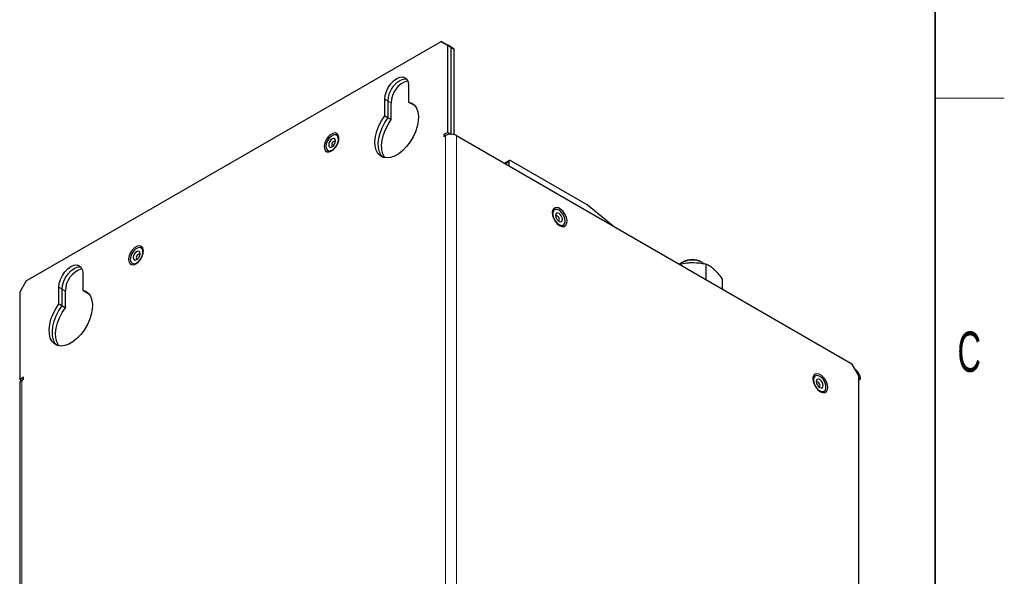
# Model space of a CAD drawing. Header units: millimetres. Extents: x 5 to 418, y 2 to 292.
# Tile 18 of 19: x 329 to 414, y 151 to 199. Entities that reach past the tile are written whole.
import ezdxf

# ---------------------------------------------------------------- set-up
doc = ezdxf.new("R2010")
doc.units = ezdxf.units.MM
doc.layers.add('SLD-0', color=7, linetype='Continuous')
doc.styles.add('SLDTEXTSTYLE0', font='TXT', dxfattribs={"width": 0.605})

msp = doc.modelspace()

# ---------------------------------------------------------------- linework, layer by layer
at = {"color": 7, "linetype": 'Continuous', "lineweight": 25}
for p, q in [((329.1136, 176.3898), (365.129, 197.181)), ((365.6946, 196.8544), (365.129, 197.181)), ((365.129, 197.181), (365.4118, 197.0178)), ((365.4118, 197.0178), (365.9775, 196.6911)), ((365.4118, 197.0178), (365.6946, 196.8545)), ((365.6946, 196.8545), (366.2603, 196.5278)), ((365.6946, 189.2878), (365.6946, 196.8544)), ((365.9775, 196.6911), (365.6946, 196.8544)), ((365.9775, 189.1283), (365.9775, 196.6911)), ((365.9775, 189.1789), (365.9775, 196.6911)), ((366.2603, 196.5278), (365.9775, 196.6911)), ((366.2603, 189.092), (366.2603, 196.5278)), ((362.3005, 193.3708), (362.3005, 191.9231)), ((360.2263, 190.7257), (360.2263, 192.1734)), ((360.5092, 190.5625), (360.5092, 192.0101)), ((360.792, 190.3992), (360.792, 191.8468)), ((362.3005, 191.9231), (362.5834, 191.7599)), ((362.5834, 191.7599), (362.7306, 191.7207)), ((362.5834, 191.7599), (362.8381, 191.6128)), ((360.2263, 190.7257), (360.5092, 190.5625)), ((360.5092, 190.5625), (360.792, 190.3992)), ((365.6946, 189.2878), (365.3647, 189.0973)), ((365.3647, 189.0973), (365.3647, 188.934)), ((365.5061, 189.0156), (365.3647, 189.0973)), ((365.3647, 188.934), (365.5061, 189.0156)), ((365.6946, 189.2878), (365.9709, 189.1283)), ((365.9775, 189.1789), (365.9794, 189.1283)), ((366.4489, 189.0156), (400.7671, 169.2041)), ((371.0485, 186.8426), (370.6308, 186.6015)), ((370.9932, 186.7205), (370.9932, 186.3922)), ((377.7909, 183.014), (371.1818, 186.8294)), ((380.034, 181.1731), (377.7909, 183.014)), ((386.1158, 178.0525), (385.9649, 177.9654)), ((387.8508, 177.9654), (387.6999, 178.0525)), ((388.081, 177.8684), (388.081, 176.5276)), ((334.0163, 177.0426), (334.0163, 175.595)), ((329.1136, 176.3898), (328.548, 175.4101)), ((389.5206, 176.6065), (389.5206, 175.6966)), ((328.548, 175.4101), (328.548, 167.8434)), ((331.9421, 174.3976), (331.9421, 175.8452)), ((332.2249, 174.2343), (332.2249, 175.6819)), ((332.5078, 174.071), (332.5078, 175.5187)), ((334.0163, 175.595), (334.2991, 175.4317)), ((334.2991, 175.4317), (334.4463, 175.3926)), ((334.2991, 175.4317), (334.5538, 175.2847)), ((331.9421, 174.3976), (332.2249, 174.2343)), ((332.2249, 174.2343), (332.5078, 174.071)), ((401.3328, 168.2243), (400.7671, 169.2041)), ((401.0499, 168.7143), (401.05, 168.7142)), ((328.5413, 167.5168), (328.5413, 119.6131)), ((328.8779, 168.0339), (328.548, 167.8434)), ((328.6918, 167.7604), (328.548, 167.8434)), ((328.7365, 167.789), (328.8779, 167.8706)), ((328.8779, 167.8706), (328.8779, 168.0339)), ((401.3328, 168.2243), (401.3328, 121.627)), ((401.5214, 167.8978), (401.3328, 168.0066)), ((401.3328, 167.7889), (401.5214, 167.8978))]:
    msp.add_line(p, q, dxfattribs=at)
at = {"color": 7, "linetype": 'Continuous', "lineweight": 18}
for p, q in [((360.2263, 192.1734), (360.5092, 192.0101)), ((360.5092, 192.0101), (360.792, 191.8468)), ((365.5061, 141.1119), (365.5061, 189.0156)), ((366.0718, 189.1244), (365.9775, 189.1789)), ((366.4489, 189.0156), (366.4489, 141.1119)), ((370.7089, 186.5564), (370.9932, 186.7205)), ((331.9421, 175.8452), (332.2249, 175.6819)), ((332.2249, 175.6819), (332.5078, 175.5187)), ((401.05, 168.7142), (401.05, 168.7142)), ((328.7365, 167.789), (328.7365, 119.8853))]:
    msp.add_line(p, q, dxfattribs=at)
at = {"color": 7, "linetype": 'Continuous', "lineweight": 25, "flags": 128}
for points in [[(360.2263, 192.1734), (360.2617, 192.5037), (360.3653, 192.8524), (360.5301, 193.1956), (360.7449, 193.5099), (360.995, 193.7739), (361.2634, 193.9697), (361.5319, 194.0838), (361.782, 194.1086), (361.9968, 194.0423), (362.1616, 193.8894), (362.2652, 193.6603), (362.3005, 193.3708)], [(360.5092, 192.0101), (360.5445, 192.3405), (360.6481, 192.6891), (360.8129, 193.0323), (361.0277, 193.3466), (361.2779, 193.6106), (361.5463, 193.8064), (361.8147, 193.9205), (362.0648, 193.9453), (362.1244, 193.9368)], [(360.5092, 192.0101), (360.5445, 192.3405), (360.6481, 192.6891), (360.8129, 193.0323), (361.0277, 193.3466), (361.2779, 193.6106), (361.5463, 193.8064), (361.8147, 193.9205), (362.0648, 193.9453), (362.1244, 193.9368)], [(362.3005, 191.9231), (362.5787, 191.8255), (362.8097, 191.6447), (362.9854, 191.3873), (363.0993, 191.0625), (363.1475, 190.6819), (363.1282, 190.2592), (363.042, 189.8094), (362.8921, 189.3489), (362.6839, 188.8939), (362.4248, 188.4609), (362.124, 188.0653), (361.7924, 187.7213), (361.4419, 187.4413), (361.085, 187.2352), (360.7344, 187.1105), (360.4029, 187.0717), (360.1021, 187.12), (359.843, 187.2539), (359.6347, 187.4684), (359.4849, 187.7559), (359.3987, 188.1062), (359.3794, 188.5066), (359.4275, 188.9428), (359.5415, 189.3992), (359.7171, 189.8594), (359.9482, 190.3069), (360.2263, 190.7257)], [(360.0791, 187.1278), (359.9176, 187.3051), (359.7677, 187.5927), (359.6816, 187.9429), (359.6622, 188.3433), (359.7104, 188.7795), (359.8243, 189.2359), (360, 189.6961), (360.231, 190.1436), (360.5092, 190.5625)], [(360.0791, 187.1278), (359.9176, 187.3051), (359.7677, 187.5927), (359.6816, 187.9429), (359.6622, 188.3433), (359.7104, 188.7795), (359.8243, 189.2359), (360, 189.6961), (360.231, 190.1436), (360.5092, 190.5625)], [(360.2434, 187.0857), (360.2004, 187.1418), (360.0505, 187.4294), (359.9644, 187.7796), (359.9451, 188.18), (359.9932, 188.6162), (360.1072, 189.0726), (360.2828, 189.5328), (360.5139, 189.9803), (360.792, 190.3992)], [(355.6066, 187.6774), (355.8147, 187.8377), (356.0004, 188.0608), (356.1433, 188.3226), (356.2281, 188.5948), (356.2455, 188.8477), (356.1937, 189.054), (356.0783, 189.1914), (355.9117, 189.245), (355.7121, 189.2089), (355.5011, 189.087), (355.3014, 188.8927), (355.1349, 188.6468), (355.0195, 188.3762), (354.9677, 188.11), (354.9851, 187.8772), (355.0699, 187.703), (355.2128, 187.6062), (355.3984, 187.5973), (355.6066, 187.6774)], [(355.1559, 187.8528), (355.2657, 187.7218), (355.4288, 187.6806), (355.6234, 187.7346), (355.823, 187.8767), (356.0007, 188.0876), (356.1326, 188.3388), (356.2007, 188.5965), (356.196, 188.8257), (356.119, 188.9957), (355.9802, 189.0833), (355.7983, 189.0768), (355.5978, 188.977), (355.4058, 188.7975), (355.2484, 188.5624), (355.1466, 188.3036), (355.1143, 188.0559), (355.1559, 187.8528)], [(355.3867, 188.0966), (355.4511, 188.0225), (355.5475, 188.0039), (355.6611, 188.0434), (355.7748, 188.1352), (355.8711, 188.2652), (355.9354, 188.4136), (355.958, 188.5579), (355.9353, 188.676), (355.8709, 188.7501), (355.7746, 188.7687), (355.6609, 188.7292), (355.5473, 188.6374), (355.4509, 188.5074), (355.3866, 188.359), (355.364, 188.2147), (355.3867, 188.0966)], [(355.9482, 188.4645), (355.9454, 188.4711), (355.9096, 188.5122), (355.8561, 188.5226), (355.7929, 188.5006), (355.7298, 188.4496), (355.6763, 188.3774), (355.6405, 188.2949), (355.628, 188.2148), (355.6406, 188.1491), (355.6406, 188.1491)], [(355.6406, 188.1491), (355.6764, 188.108), (355.7299, 188.0976), (355.7369, 188.0985)], [(375.4056, 181.1994), (375.6137, 181.1194), (375.7993, 181.1282), (375.9423, 181.225), (376.0271, 181.3992), (376.0445, 181.632), (375.9927, 181.8982), (375.8772, 182.1689), (375.7107, 182.4147), (375.5111, 182.6091), (375.3, 182.7309), (375.1004, 182.767), (374.9339, 182.7135), (374.8185, 182.5761), (374.7666, 182.3697), (374.7841, 182.1168), (374.8689, 181.8447), (375.0118, 181.5828), (375.1974, 181.3597), (375.4056, 181.1994)], [(375.8565, 181.3754), (375.8978, 181.5787), (375.8653, 181.8265), (375.7633, 182.0853), (375.6057, 182.3203), (375.4137, 182.4995), (375.2132, 182.599), (375.0314, 182.6052), (374.8927, 182.5172), (374.816, 182.347), (374.8115, 182.1176), (374.8799, 181.8599), (375.012, 181.6088), (375.1899, 181.3981), (375.3895, 181.2563), (375.584, 181.2026), (375.747, 181.2442), (375.8565, 181.3754)], [(375.6256, 181.6189), (375.6481, 181.7372), (375.6254, 181.8815), (375.5609, 182.0299), (375.4645, 182.1598), (375.3509, 182.2514), (375.2372, 182.2908), (375.1409, 182.2719), (375.0767, 182.1977), (375.0542, 182.0795), (375.0769, 181.9351), (375.1413, 181.7867), (375.2377, 181.6568), (375.3514, 181.5652), (375.465, 181.5259), (375.5613, 181.5447), (375.6256, 181.6189)], [(375.3716, 181.6713), (375.3841, 181.7371), (375.3715, 181.8172), (375.3357, 181.8997), (375.2821, 181.9718), (375.219, 182.0227), (375.1559, 182.0446), (375.1024, 182.0341), (375.0667, 181.9929), (375.064, 181.9865)], [(375.2753, 181.6206), (375.2824, 181.6196), (375.3359, 181.6301), (375.3716, 181.6713)], [(338.636, 177.8805), (338.8442, 178.0408), (339.0298, 178.2639), (339.1727, 178.5257), (339.2575, 178.7979), (339.2749, 179.0508), (339.2231, 179.2572), (339.1077, 179.3945), (338.9412, 179.4481), (338.7415, 179.412), (338.5305, 179.2901), (338.3309, 179.0958), (338.1643, 178.8499), (338.0489, 178.5793), (337.9971, 178.3131), (338.0145, 178.0803), (338.0993, 177.9061), (338.2422, 177.8093), (338.4278, 177.8004), (338.636, 177.8805)], [(338.1853, 178.0559), (338.2951, 177.9249), (338.4583, 177.8837), (338.6528, 177.9377), (338.8524, 178.0798), (339.0301, 178.2907), (339.162, 178.5419), (339.2302, 178.7996), (339.2255, 179.0288), (339.1485, 179.1988), (339.0096, 179.2864), (338.8277, 179.2799), (338.6272, 179.1801), (338.4353, 179.0006), (338.2778, 178.7655), (338.176, 178.5067), (338.1438, 178.259), (338.1853, 178.0559)], [(338.4161, 178.2997), (338.4805, 178.2256), (338.5769, 178.207), (338.6906, 178.2465), (338.8042, 178.3383), (338.9005, 178.4683), (338.9649, 178.6167), (338.9874, 178.761), (338.9648, 178.8791), (338.9004, 178.9532), (338.804, 178.9718), (338.6903, 178.9323), (338.5767, 178.8405), (338.4804, 178.7105), (338.416, 178.5621), (338.3935, 178.4178), (338.4161, 178.2997)], [(338.9776, 178.6676), (338.9749, 178.6742), (338.9391, 178.7153), (338.8855, 178.7257), (338.8224, 178.7037), (338.7592, 178.6527), (338.7057, 178.5805), (338.67, 178.498), (338.6575, 178.4179), (338.67, 178.3522), (338.67, 178.3522)], [(331.9421, 175.8452), (331.9774, 176.1756), (332.081, 176.5242), (332.2458, 176.8674), (332.4606, 177.1817), (332.7107, 177.4458), (332.9792, 177.6415), (333.2476, 177.7557), (333.4977, 177.7804), (333.7125, 177.7141), (333.8773, 177.5612), (333.9809, 177.3322), (334.0163, 177.0426)], [(338.67, 178.3522), (338.7058, 178.3111), (338.7594, 178.3007), (338.7663, 178.3016)], [(332.2249, 175.6819), (332.2603, 176.0123), (332.3639, 176.3609), (332.5287, 176.7041), (332.7435, 177.0184), (332.9936, 177.2825), (333.262, 177.4782), (333.5304, 177.5924), (333.7806, 177.6171), (333.8401, 177.6086)], [(332.2249, 175.6819), (332.2603, 176.0123), (332.3639, 176.3609), (332.5287, 176.7041), (332.7435, 177.0184), (332.9936, 177.2825), (333.262, 177.4782), (333.5304, 177.5924), (333.7806, 177.6171), (333.8401, 177.6086)], [(334.0163, 175.595), (334.2944, 175.4973), (334.5255, 175.3165), (334.7011, 175.0591), (334.8151, 174.7343), (334.8632, 174.3537), (334.8439, 173.931), (334.7577, 173.4813), (334.6079, 173.0207), (334.3996, 172.5657), (334.1405, 172.1327), (333.8397, 171.7371), (333.5082, 171.3931), (333.1576, 171.1131), (332.8007, 170.9071), (332.4502, 170.7824), (332.1186, 170.7435), (331.8178, 170.7919), (331.5587, 170.9257), (331.3505, 171.1402), (331.2006, 171.4278), (331.1144, 171.778), (331.0951, 172.1784), (331.1433, 172.6146), (331.2572, 173.071), (331.4328, 173.5312), (331.6639, 173.9787), (331.9421, 174.3976)], [(331.7949, 170.7997), (331.6333, 170.977), (331.4834, 171.2645), (331.3973, 171.6147), (331.3779, 172.0151), (331.4261, 172.4513), (331.54, 172.9077), (331.7157, 173.3679), (331.9467, 173.8155), (332.2249, 174.2343)], [(331.7949, 170.7997), (331.6333, 170.977), (331.4834, 171.2645), (331.3973, 171.6147), (331.3779, 172.0151), (331.4261, 172.4513), (331.54, 172.9077), (331.7157, 173.3679), (331.9467, 173.8155), (332.2249, 174.2343)], [(331.9591, 170.7576), (331.9162, 170.8137), (331.7663, 171.1012), (331.6801, 171.4515), (331.6608, 171.8519), (331.7089, 172.2881), (331.8229, 172.7444), (331.9985, 173.2046), (332.2296, 173.6522), (332.5078, 174.071)], [(398.033, 166.776), (398.2412, 166.6959), (398.4268, 166.7048), (398.5697, 166.8016), (398.6545, 166.9758), (398.6719, 167.2086), (398.6201, 167.4748), (398.5047, 167.7454), (398.3381, 167.9913), (398.1385, 168.1856), (397.9275, 168.3075), (397.7279, 168.3436), (397.5613, 168.29), (397.4459, 168.1526), (397.3941, 167.9463), (397.4115, 167.6934), (397.4963, 167.4212), (397.6392, 167.1594), (397.8248, 166.9363), (398.033, 166.776)], [(397.9786, 166.8534), (398.1761, 166.782), (398.3469, 166.8056), (398.4681, 166.9208), (398.523, 167.1123), (398.5045, 167.3541), (398.4149, 167.6135), (398.2664, 167.8556), (398.079, 168.0476), (397.8781, 168.1636), (397.6907, 168.188), (397.5422, 168.1174), (397.4526, 167.9613), (397.4341, 167.741), (397.4891, 167.486), (397.6102, 167.2309), (397.781, 167.0101), (397.9786, 166.8534)], [(397.9786, 167.1419), (398.0922, 167.1024), (398.1886, 167.1212), (398.2529, 167.1953), (398.2755, 167.3134), (398.2529, 167.4577), (398.1886, 167.6062), (398.0922, 167.7361), (397.9786, 167.8278), (397.8649, 167.8673), (397.7686, 167.8486), (397.7042, 167.7745), (397.6816, 167.6563), (397.7042, 167.5121), (397.7686, 167.3636), (397.8649, 167.2337), (397.9786, 167.1419)], [(397.9027, 167.1971), (397.9097, 167.1962), (397.9632, 167.2066), (397.999, 167.2478), (398.0116, 167.3134), (397.999, 167.3936), (397.9632, 167.4761), (397.9097, 167.5483), (397.8466, 167.5992), (397.7834, 167.6212), (397.7299, 167.6108), (397.6941, 167.5696), (397.6914, 167.5631)]]:
    msp.add_lwpolyline(points, dxfattribs=at)
at = {"color": 7, "linetype": 'Continuous', "lineweight": 25}
for centre, radius, start, end in [((362.8055, 191.8534), 2.0135, 106.821103, 180.187805), ((365.9775, 188.1058), 1.0247, 62.609672, 117.390328), ((371.1082, 186.7391), 0.1165, 50.796715, 189.214037), ((386.9192, 176.2557), 1.947, 61.413155, 125.211838), ((386.9078, 176.5734), 1.6778, 61.829965, 118.170035), ((334.5212, 175.5253), 2.0135, 106.821103, 180.187805), ((400.4979, 167.8512), 1.0245, 2.605478, 57.394522), ((328.8749, 167.4836), 0.3353, 114.374658, 174.305201)]:
    msp.add_arc(centre, radius, start, end, dxfattribs=at)
for points, knots in [([(385.8234, 177.8475), (386.0305, 177.8958), (386.3439, 177.9689), (386.6655, 177.9841), (386.7746, 177.9893)], [0, 0, 0, 0, 0.6608032, 1, 1, 1, 1]), ([(386.7746, 177.9893), (387.1154, 177.981), (387.5577, 177.9702), (387.9833, 177.8874), (388.081, 177.8684)], [0, 0, 0, 0, 0.7702918, 1, 1, 1, 1]), ([(388.8008, 177.4027), (388.7838, 177.4175), (388.6546, 177.5293), (388.411, 177.7067), (388.1917, 177.8141), (388.081, 177.8684)], [0, 0, 0, 0, 0.070088, 0.5307834, 1, 1, 1, 1]), ([(389.5206, 176.6065), (389.4037, 176.7552), (389.1678, 177.0552), (388.9239, 177.2862), (388.8008, 177.4027)], [0, 0, 0, 0, 0.495458, 1, 1, 1, 1])]:
    msp.add_open_spline(points, degree=3, knots=knots, dxfattribs=at)
at = {"layer": 'SLD-0', "lineweight": 35}
msp.add_line((408, 12), (408, 282.5), dxfattribs=at)
at = {"layer": 'SLD-0', "lineweight": 18}
msp.add_line((408, 192.25), (414, 192.25), dxfattribs=at)

# ---------------------------------------------------------------- texts
at = {"layer": 'SLD-0', "insert": (410.9597, 172.0011), "char_height": 3.5, "attachment_point": 2, "style": 'SLDTEXTSTYLE0'}
msp.add_mtext('C', dxfattribs=at)

doc.saveas('drawing.dxf')
